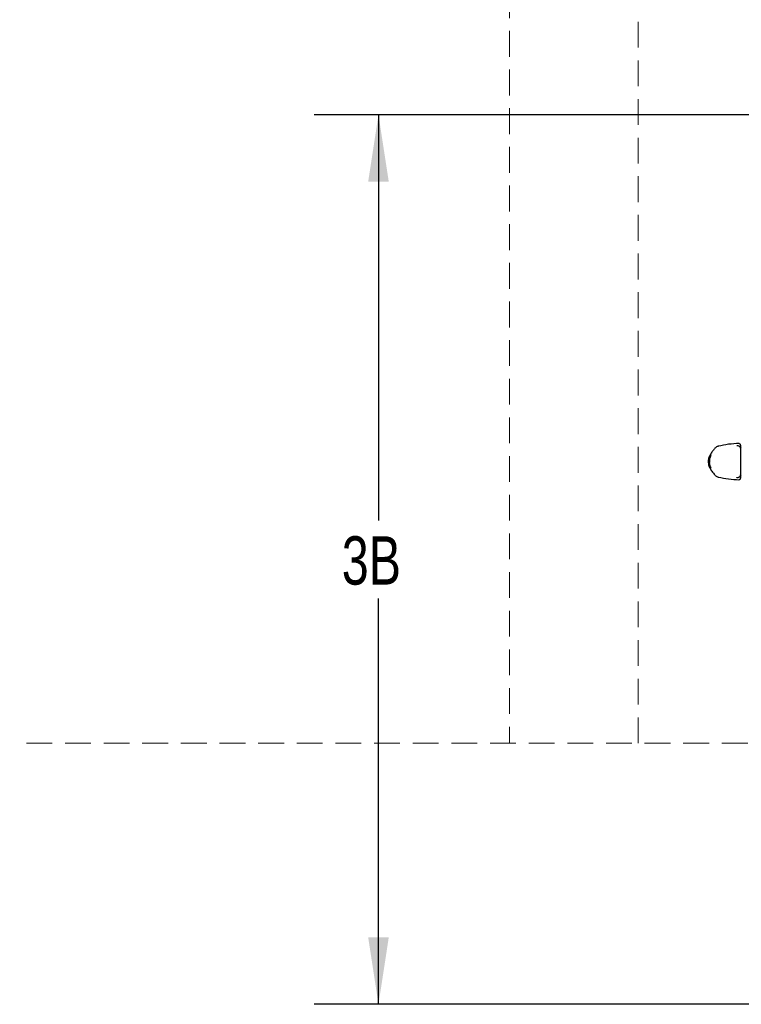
# Model space of a CAD drawing. Header units: inches. Extents: x 36 to 211, y 21 to 146.
# Tile 19 of 52: x 41 to 64, y 96 to 127. Entities that reach past the tile are written whole.
import ezdxf

# ---------------------------------------------------------------- set-up
doc = ezdxf.new("R2010")
doc.units = ezdxf.units.IN
doc.header["$LTSCALE"] = 16
doc.header["$MEASUREMENT"] = 0
doc.linetypes.add('HIDDEN', pattern=[0.075, 0.05, -0.025])
doc.layers.add('FORMAT', color=7, linetype='Continuous')
doc.styles.add('SLDTEXTSTYLE0', font='TXT', dxfattribs={"width": 0.75})
doc.dimstyles.new('SLDDIMSTYLE1', dxfattribs={"dimtxt": 1.5, "dimasz": 2.08, "dimexe": 0, "dimexo": 0.0625, "dimgap": 0.375, "dimtad": 0, "dimtih": 1, "dimtoh": 1, "dimdec": 0, "dimrnd": 1e-09, "dimzin": 12, "dimdsep": 46, "dimlunit": 5, "dimtxsty": 'SLDTEXTSTYLE0', "dimsah": 1, "dimcen": 0.09, "dimadec": 0, "dimazin": 3, "dimtfac": 1, "dimtdec": 0, "dimtofl": 0, "dimtmove": 0, "dimatfit": 3, "dimfxl": 0, "dimfrac": 2, "dimtolj": 1, "dimtzin": 12, "dimarcsym": 0})

# ---------------------------------------------------------------- blocks, each defined once
blk = doc.blocks.new('_D_8')
at = {"layer": 'FORMAT'}
for p, q in [((68.35, 123.777), (50.385, 123.777)), ((52.385, 123.777), (52.385, 111.181)), ((52.385, 96.161), (52.385, 108.756)), ((65.8, 96.161), (50.385, 96.161))]:
    blk.add_line(p, q, dxfattribs=at)
for points in [[(52.385, 123.777), (52.065, 121.697), (52.705, 121.697)], [(52.385, 96.161), (52.705, 98.241), (52.065, 98.241)]]:
    blk.add_solid(points, dxfattribs=at)
at = {"layer": 'FORMAT', "insert": (51.245, 110.69), "char_height": 1.5, "attachment_point": 1, "style": 'SLDTEXTSTYLE0'}
blk.add_mtext('3B', dxfattribs=at)

msp = doc.modelspace()

# ---------------------------------------------------------------- linework, layer by layer
at = {"color": 7, "linetype": 'Continuous', "lineweight": 25}
for p, q in [((63.54, 113.498), (63.543, 113.498)), ((63.629, 113.519), (63.629, 113.512)), ((63.629, 113.512), (63.629, 113.421)), ((63.629, 113.421), (63.629, 113.414)), ((62.634, 113.041), (62.657, 113.143)), ((62.656, 113.105), (62.65, 113.058)), ((62.676, 113.195), (62.655, 113.134)), ((62.657, 113.143), (62.66, 113.143)), ((62.66, 113.143), (62.681, 113.195)), ((62.674, 113.195), (62.666, 113.171)), ((62.681, 113.195), (62.676, 113.195)), ((62.706, 113.195), (62.702, 113.195)), ((62.657, 112.873), (62.633, 112.989)), ((62.633, 112.989), (62.636, 112.989)), ((62.637, 113.041), (62.634, 113.041)), ((62.636, 112.989), (62.637, 113.041)), ((62.648, 112.892), (62.674, 112.82)), ((62.676, 112.82), (62.655, 112.873)), ((62.657, 112.873), (62.676, 112.82)), ((62.66, 112.873), (62.657, 112.873)), ((62.681, 112.82), (62.66, 112.873)), ((62.676, 112.82), (62.681, 112.82)), ((62.702, 112.82), (62.706, 112.82)), ((62.833, 112.594), (62.833, 112.594)), ((63.542, 112.517), (63.541, 112.516)), ((63.629, 112.601), (63.629, 112.594)), ((63.629, 112.594), (63.629, 112.503))]:
    msp.add_line(p, q, dxfattribs=at)
for centre, radius, start, end in [((63.579, 113.519), 0.05, 360, 90.9968), ((63.654, 113.464), 0.025, 180, 267), ((63.579, 112.495), 0.05, 268.9785, 0), ((63.654, 112.551), 0.025, 93, 180)]:
    msp.add_arc(centre, radius, start, end, dxfattribs=at)
for points, knots in [([(62.834, 113.421), (62.812, 113.397), (62.764, 113.344), (62.71, 113.268), (62.685, 113.214), (62.677, 113.196)], [0, 0, 0, 0, 0.357526, 0.782517, 1, 1, 1, 1]), ([(62.94, 113.485), (62.927, 113.482), (62.9, 113.474), (62.865, 113.452), (62.842, 113.434), (62.834, 113.423), (62.833, 113.422)], [0, 0, 0, 0, 0.31243, 0.660761, 0.981049, 1, 1, 1, 1]), ([(63.582, 113.57), (63.473, 113.565), (63.255, 113.555), (63.043, 113.508), (62.936, 113.485)], [0, 0, 0, 0, 0.500015, 1, 1, 1, 1]), ([(63.543, 113.498), (63.536, 113.5), (63.523, 113.503), (63.514, 113.506), (63.515, 113.506), (63.515, 113.506)], [0, 0, 0, 0, 0.409363, 0.83264, 1, 1, 1, 1]), ([(63.628, 113.422), (63.628, 113.425), (63.629, 113.436), (63.619, 113.457), (63.603, 113.474), (63.583, 113.486), (63.564, 113.493), (63.547, 113.496), (63.54, 113.498)], [0, 0, 0, 0, 0.050327, 0.226574, 0.395641, 0.587244, 0.846633, 1, 1, 1, 1]), ([(63.629, 113.414), (63.629, 113.414), (63.629, 113.413), (63.629, 113.408), (63.629, 113.397), (63.629, 113.382), (63.629, 113.365), (63.629, 113.354), (63.629, 113.348)], [0, 0, 0, 0, 0.050615, 0.239199, 0.428268, 0.61833, 0.80918, 1, 1, 1, 1]), ([(62.65, 113.107), (62.644, 113.074), (62.631, 113.008), (62.644, 112.942), (62.65, 112.909)], [0, 0, 0, 0, 0.4979358, 1, 1, 1, 1]), ([(62.653, 112.91), (62.646, 112.943), (62.634, 113.008), (62.646, 113.072), (62.653, 113.105)], [0, 0, 0, 0, 0.497963, 1, 1, 1, 1]), ([(62.642, 113.107), (62.646, 113.119), (62.65, 113.136), (62.656, 113.151), (62.657, 113.155)], [0, 0, 0, 0, 0.743901, 1, 1, 1, 1]), ([(62.66, 112.909), (62.654, 112.942), (62.641, 113.008), (62.654, 113.074), (62.66, 113.107)], [0, 0, 0, 0, 0.497961, 1, 1, 1, 1]), ([(62.689, 113.2), (62.687, 113.199), (62.686, 113.198), (62.68, 113.187), (62.675, 113.176), (62.668, 113.161), (62.66, 113.138), (62.654, 113.119), (62.65, 113.107)], [0, 0, 0, 0, 0.249165, 0.374981, 0.500126, 0.624396, 0.748943, 1, 1, 1, 1]), ([(62.693, 113.195), (62.681, 113.164), (62.657, 113.104), (62.646, 113.006), (62.657, 112.911), (62.681, 112.85), (62.693, 112.82)], [0, 0, 0, 0, 0.260842, 0.500178, 0.748843, 1, 1, 1, 1]), ([(62.653, 113.105), (62.654, 113.11), (62.657, 113.121), (62.661, 113.133), (62.664, 113.141), (62.666, 113.147), (62.667, 113.147), (62.667, 113.148)], [0, 0, 0, 0, 0.251464, 0.499392, 0.624596, 0.749965, 1, 1, 1, 1]), ([(62.667, 113.148), (62.667, 113.147), (62.668, 113.147), (62.666, 113.141), (62.664, 113.133), (62.66, 113.121), (62.657, 113.11), (62.656, 113.105)], [0, 0, 0, 0, 0.249829, 0.375238, 0.500532, 0.748199, 1, 1, 1, 1]), ([(62.67, 113.183), (62.666, 113.176), (62.661, 113.167), (62.659, 113.157), (62.658, 113.155)], [0, 0, 0, 0, 0.7272288, 1, 1, 1, 1]), ([(62.66, 112.981), (62.659, 113.016), (62.658, 113.09), (62.684, 113.159), (62.697, 113.195)], [0, 0, 0, 0, 0.482499, 1, 1, 1, 1]), ([(62.66, 113.107), (62.663, 113.119), (62.669, 113.138), (62.676, 113.161), (62.681, 113.176), (62.686, 113.187), (62.689, 113.198), (62.689, 113.199), (62.689, 113.2)], [0, 0, 0, 0, 0.248501, 0.374135, 0.499531, 0.624241, 0.749386, 1, 1, 1, 1]), ([(62.702, 113.195), (62.688, 113.161), (62.661, 113.092), (62.66, 113.018), (62.66, 112.981)], [0, 0, 0, 0, 0.498593, 1, 1, 1, 1]), ([(62.706, 112.82), (62.694, 112.85), (62.671, 112.911), (62.66, 113.008), (62.671, 113.105), (62.695, 113.165), (62.706, 113.195)], [0, 0, 0, 0, 0.250788, 0.500212, 0.748997, 1, 1, 1, 1]), ([(63.629, 113.348), (63.629, 113.292), (63.629, 113.178), (63.629, 113.003), (63.629, 112.83), (63.629, 112.721), (63.629, 112.666)], [0, 0, 0, 0, 0.252375, 0.512072, 0.752872, 1, 1, 1, 1]), ([(62.637, 113.051), (62.634, 113.037), (62.629, 113.016), (62.633, 112.994), (62.634, 112.988)], [0, 0, 0, 0, 0.687773, 1, 1, 1, 1]), ([(62.648, 113.042), (62.646, 113.03), (62.639, 112.987), (62.649, 112.943), (62.656, 112.91)], [0, 0, 0, 0, 0.255214, 1, 1, 1, 1]), ([(62.657, 112.861), (62.656, 112.864), (62.65, 112.879), (62.645, 112.896), (62.642, 112.909)], [0, 0, 0, 0, 0.248559, 1, 1, 1, 1]), ([(62.65, 112.909), (62.654, 112.896), (62.659, 112.877), (62.668, 112.855), (62.674, 112.84), (62.68, 112.828), (62.686, 112.818), (62.687, 112.816), (62.688, 112.815)], [0, 0, 0, 0, 0.248837, 0.37458, 0.500171, 0.625112, 0.749879, 1, 1, 1, 1]), ([(62.667, 112.868), (62.667, 112.868), (62.666, 112.869), (62.664, 112.874), (62.661, 112.882), (62.657, 112.895), (62.654, 112.905), (62.653, 112.91)], [0, 0, 0, 0, 0.249246, 0.374701, 0.499969, 0.749524, 1, 1, 1, 1]), ([(62.696, 112.82), (62.682, 112.858), (62.652, 112.933), (62.655, 113.014), (62.656, 113.054)], [0, 0, 0, 0, 0.498878, 1, 1, 1, 1]), ([(62.656, 113.054), (62.656, 113.016), (62.655, 112.935), (62.686, 112.86), (62.702, 112.82)], [0, 0, 0, 0, 0.477892, 1, 1, 1, 1]), ([(62.656, 112.91), (62.657, 112.905), (62.66, 112.895), (62.664, 112.882), (62.666, 112.874), (62.667, 112.868), (62.667, 112.868), (62.667, 112.868)], [0, 0, 0, 0, 0.25031, 0.499804, 0.62498, 0.750141, 1, 1, 1, 1]), ([(62.659, 112.861), (62.664, 112.848), (62.682, 112.794), (62.74, 112.702), (62.801, 112.632), (62.833, 112.594)], [0, 0, 0, 0, 0.13256, 0.533681, 1, 1, 1, 1]), ([(62.688, 112.815), (62.688, 112.816), (62.689, 112.818), (62.685, 112.828), (62.681, 112.84), (62.676, 112.855), (62.668, 112.877), (62.663, 112.896), (62.66, 112.909)], [0, 0, 0, 0, 0.248769, 0.374571, 0.499684, 0.624777, 0.750309, 1, 1, 1, 1]), ([(62.833, 112.594), (62.841, 112.585), (62.859, 112.566), (62.896, 112.543), (62.925, 112.534), (62.94, 112.529)], [0, 0, 0, 0, 0.269905, 0.642016, 1, 1, 1, 1]), ([(62.934, 112.53), (63.041, 112.507), (63.254, 112.46), (63.473, 112.45), (63.582, 112.445)], [0, 0, 0, 0, 0.499987, 1, 1, 1, 1]), ([(63.513, 112.509), (63.513, 112.509), (63.514, 112.509), (63.523, 112.513), (63.536, 112.516), (63.542, 112.517)], [0, 0, 0, 0, 0.219022, 0.59937, 1, 1, 1, 1]), ([(63.541, 112.517), (63.55, 112.519), (63.569, 112.523), (63.591, 112.533), (63.61, 112.547), (63.626, 112.568), (63.628, 112.586), (63.628, 112.594)], [0, 0, 0, 0, 0.23191, 0.496034, 0.676438, 0.845431, 1, 1, 1, 1]), ([(63.629, 112.666), (63.629, 112.665), (63.629, 112.658), (63.629, 112.645), (63.629, 112.628), (63.629, 112.615), (63.629, 112.604), (63.629, 112.602), (63.629, 112.601)], [0, 0, 0, 0, 0.055201, 0.244888, 0.433717, 0.622284, 0.81115, 1, 1, 1, 1]), ([(63.629, 112.503), (63.629, 112.498), (63.629, 112.493), (63.629, 112.495), (63.629, 112.495)], [0, 0, 0, 0, 0.999979, 1, 1, 1, 1])]:
    msp.add_open_spline(points, degree=3, knots=knots, dxfattribs=at)
at = {"layer": 'FORMAT', "linetype": 'HIDDEN', "lineweight": 18}
for p, q in [((56.452, 140.777), (56.452, 104.265)), ((60.452, 104.265), (60.452, 128.777)), ((151.451, 104.265), (41.243, 104.265))]:
    msp.add_line(p, q, dxfattribs=at)

# ---------------------------------------------------------------- dimensions: what is measured, and where the dimension line sits
at = {"layer": 'FORMAT'}
dim = msp.add_linear_dim(base=(52.385, 96.161), p1=(69.15, 123.777), p2=(66.6, 96.161), angle=90, text='3B', dimstyle='SLDDIMSTYLE1', dxfattribs=at)
dim.commit()
dim.dimension.update_dxf_attribs({"geometry": '_D_8', "text_midpoint": (52.385, 109.969), "dimtype": 160})

doc.saveas('drawing.dxf')
